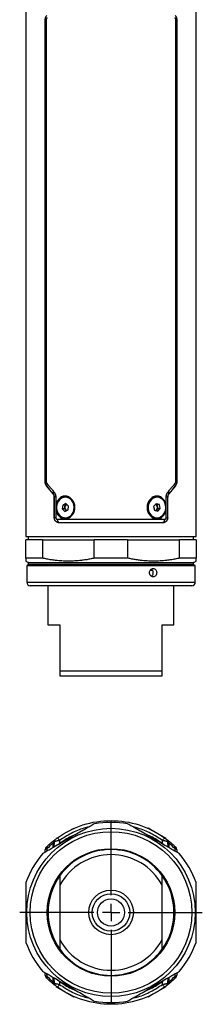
# Model space of a CAD drawing. Header units: inches. Extents: x 6.5 to 26.4, y 2 to 19.7.
# Tile 1 of 6: x 6.5 to 8.6, y 2 to 13.4. Entities that reach past the tile are written whole.
import ezdxf

# ---------------------------------------------------------------- set-up
doc = ezdxf.new("R2010")
doc.units = ezdxf.units.IN
doc.header["$MEASUREMENT"] = 0
doc.layers.add('SLD-0', color=179, linetype='Continuous')

# ---------------------------------------------------------------- blocks, each defined once
blk = doc.blocks.new('SW_CENTERMARKSYMBOL_1')
at = {"layer": 'SLD-0', "color": 0}
for p, q in [((0, 0.2), (0, 1.055)), ((-0.2, 0), (-1.055, 0)), ((0, 0), (-0.1, 0)), ((0, 0), (0, 0.1)), ((0, 0), (0, -0.1)), ((0, 0), (0.1, 0)), ((0.2, 0), (1.055, 0)), ((0, -0.2), (0, -1.055))]:
    blk.add_line(p, q, dxfattribs=at)

msp = doc.modelspace()

# ---------------------------------------------------------------- linework, layer by layer
at = {"color": 7, "linetype": 'Continuous', "lineweight": 25}
for p, q in [((6.537, 14.042), (6.537, 7.428)), ((8.506, 7.428), (8.506, 14.042)), ((6.762, 13.407), (6.76, 13.408)), ((6.76, 8.061), (6.76, 13.408)), ((6.762, 13.407), (6.773, 13.407)), ((6.762, 8.062), (6.762, 13.407)), ((6.773, 13.407), (6.773, 8.062)), ((8.27, 8.062), (8.27, 13.407)), ((8.27, 13.407), (8.282, 13.407)), ((8.284, 13.408), (8.282, 13.407)), ((8.282, 13.407), (8.282, 8.062)), ((8.284, 8.061), (8.284, 13.408)), ((6.76, 8.061), (6.762, 8.062)), ((6.762, 8.062), (6.773, 8.062)), ((6.779, 8.013), (6.778, 8.012)), ((8.266, 8.012), (8.265, 8.013)), ((8.27, 8.062), (8.282, 8.062)), ((8.282, 8.062), (8.284, 8.061)), ((6.853, 7.92), (6.854, 7.92)), ((6.868, 7.884), (6.866, 7.883)), ((6.866, 7.643), (6.866, 7.883)), ((6.868, 7.644), (6.868, 7.884)), ((6.883, 7.884), (6.868, 7.884)), ((6.883, 7.884), (6.883, 7.644)), ((6.994, 7.88), (6.994, 7.88)), ((8.053, 7.88), (8.049, 7.88)), ((8.16, 7.644), (8.16, 7.884)), ((8.16, 7.884), (8.176, 7.884)), ((8.176, 7.884), (8.176, 7.644)), ((8.177, 7.883), (8.176, 7.884)), ((8.177, 7.643), (8.177, 7.883)), ((8.189, 7.92), (8.19, 7.92)), ((6.963, 7.79), (6.957, 7.745)), ((7, 7.807), (6.963, 7.79)), ((6.989, 7.79), (6.963, 7.79)), ((6.986, 7.768), (6.983, 7.745)), ((6.989, 7.79), (6.986, 7.768)), ((7.007, 7.799), (6.989, 7.79)), ((7.031, 7.779), (7, 7.807)), ((7.008, 7.799), (7.007, 7.799)), ((7.008, 7.799), (7.007, 7.799)), ((7.025, 7.734), (7.031, 7.779)), ((7.059, 7.854), (7.058, 7.855)), ((7.059, 7.854), (7.06, 7.853)), ((8.043, 7.806), (8.015, 7.773)), ((8.015, 7.773), (8.026, 7.73)), ((8.055, 7.795), (8.037, 7.8)), ((8.081, 7.795), (8.043, 7.806)), ((8.052, 7.735), (8.066, 7.751)), ((8.055, 7.795), (8.081, 7.795)), ((8.06, 7.773), (8.055, 7.795)), ((8.066, 7.751), (8.06, 7.773)), ((8.064, 7.718), (8.091, 7.751)), ((8.066, 7.751), (8.091, 7.751)), ((8.091, 7.751), (8.081, 7.795)), ((6.866, 7.643), (6.868, 7.644)), ((6.883, 7.644), (6.868, 7.644)), ((6.957, 7.745), (6.988, 7.717)), ((6.983, 7.745), (6.957, 7.745)), ((6.983, 7.745), (6.998, 7.731)), ((6.988, 7.717), (7.025, 7.734)), ((6.994, 7.644), (6.994, 7.644)), ((6.998, 7.731), (7.005, 7.725)), ((7.059, 7.671), (7.058, 7.67)), ((7.06, 7.672), (7.059, 7.671)), ((8.026, 7.73), (8.064, 7.718)), ((8.043, 7.724), (8.052, 7.735)), ((8.049, 7.644), (8.053, 7.644)), ((8.16, 7.644), (8.176, 7.644)), ((8.176, 7.644), (8.177, 7.643)), ((6.926, 7.586), (6.925, 7.585)), ((8.118, 7.585), (8.117, 7.586)), ((6.537, 7.428), (8.506, 7.428)), ((6.566, 7.428), (6.566, 7.388)), ((8.477, 7.388), (8.477, 7.428)), ((6.537, 7.175), (6.537, 7.388)), ((6.73, 7.388), (6.537, 7.388)), ((6.73, 7.388), (6.73, 7.175)), ((6.73, 7.388), (7.329, 7.388)), ((7.329, 7.175), (7.329, 7.388)), ((7.714, 7.388), (7.329, 7.388)), ((7.714, 7.388), (7.714, 7.175)), ((7.714, 7.388), (8.314, 7.388)), ((8.314, 7.175), (8.314, 7.388)), ((8.506, 7.388), (8.314, 7.388)), ((8.506, 7.388), (8.506, 7.175)), ((6.537, 7.141), (6.563, 7.126)), ((6.73, 7.175), (6.537, 7.175)), ((6.563, 7.099), (6.547, 7.09)), ((6.547, 7.09), (6.547, 6.896)), ((6.547, 7.09), (8.009, 7.09)), ((6.566, 7.124), (6.566, 7.101)), ((6.566, 7.124), (8.477, 7.124)), ((7.522, 7.101), (6.566, 7.101)), ((7.714, 7.175), (7.329, 7.175)), ((8.477, 7.101), (7.522, 7.101)), ((8.009, 7.09), (8.496, 7.09)), ((8.506, 7.175), (8.314, 7.175)), ((8.477, 7.101), (8.477, 7.124)), ((8.48, 7.126), (8.506, 7.141)), ((8.496, 7.09), (8.48, 7.099)), ((8.496, 6.896), (8.496, 7.09)), ((8.006, 7.034), (7.976, 7.034)), ((7.989, 6.857), (6.587, 6.857)), ((6.793, 6.857), (6.793, 6.404)), ((8.457, 6.857), (7.989, 6.857)), ((8.25, 6.404), (8.25, 6.857)), ((6.793, 6.404), (6.931, 6.404)), ((6.931, 6.404), (6.931, 5.872)), ((8.112, 6.404), (8.25, 6.404)), ((8.112, 5.872), (8.112, 6.404)), ((6.931, 5.872), (8.112, 5.872)), ((6.931, 5.813), (8.112, 5.813)), ((7.085, 4.042), (7.096, 4.048)), ((7.097, 4.047), (7.096, 4.048)), ((7.947, 4.048), (7.946, 4.047)), ((7.951, 4.054), (7.947, 4.048)), ((7.951, 4.054), (8.081, 3.979)), ((6.858, 3.905), (6.861, 3.907)), ((6.866, 3.833), (6.868, 3.894)), ((6.926, 3.908), (6.925, 3.87)), ((6.976, 3.901), (6.98, 3.904)), ((6.976, 3.901), (6.978, 3.898)), ((6.98, 3.904), (7.079, 3.961)), ((8.065, 3.898), (8.068, 3.902)), ((8.081, 3.979), (8.156, 3.936)), ((8.118, 3.87), (8.117, 3.908)), ((8.152, 3.93), (8.156, 3.936)), ((8.176, 3.894), (8.177, 3.833)), ((8.183, 3.907), (8.186, 3.905)), ((6.761, 3.772), (6.762, 3.802)), ((6.925, 3.87), (6.909, 3.858)), ((8.134, 3.858), (8.118, 3.87)), ((8.282, 3.802), (8.283, 3.772)), ((6.931, 3.39), (6.931, 2.76)), ((8.112, 2.76), (8.112, 3.39)), ((6.762, 2.347), (6.761, 2.378)), ((6.868, 2.256), (6.866, 2.317)), ((6.909, 2.292), (6.925, 2.28)), ((6.925, 2.28), (6.926, 2.241)), ((8.117, 2.241), (8.118, 2.28)), ((8.118, 2.28), (8.134, 2.292)), ((8.177, 2.317), (8.176, 2.256)), ((8.283, 2.378), (8.282, 2.347)), ((6.861, 2.243), (6.858, 2.245)), ((6.892, 2.22), (6.888, 2.213)), ((6.99, 2.154), (6.888, 2.213)), ((6.978, 2.252), (6.976, 2.248)), ((8.156, 2.213), (7.995, 2.121)), ((8.068, 2.248), (8.065, 2.252)), ((8.156, 2.213), (8.152, 2.22)), ((8.185, 2.245), (8.183, 2.243)), ((7.093, 2.095), (6.99, 2.154)), ((7.093, 2.095), (7.097, 2.102)), ((7.947, 2.102), (7.951, 2.095)), ((7.995, 2.121), (7.951, 2.095))]:
    msp.add_line(p, q, dxfattribs=at)
at = {"color": 8, "linetype": 'Continuous', "lineweight": 25}
for p, q in [((6.563, 7.126), (8.48, 7.126)), ((8.001, 7.099), (6.563, 7.099)), ((8.48, 7.099), (8.001, 7.099)), ((6.547, 6.896), (8.009, 6.896)), ((8.009, 6.896), (8.496, 6.896)), ((6.853, 3.826), (6.854, 3.877)), ((8.189, 3.877), (8.19, 3.826)), ((6.779, 3.811), (6.778, 3.782)), ((8.265, 3.782), (8.265, 3.811)), ((6.778, 2.368), (6.779, 2.339)), ((6.854, 2.273), (6.853, 2.324)), ((8.19, 2.324), (8.189, 2.273)), ((8.265, 2.339), (8.265, 2.368))]:
    msp.add_line(p, q, dxfattribs=at)
at = {"color": 7, "linetype": 'Continuous', "lineweight": 25, "flags": 128}
for points in [[(6.899, 7.719), (6.911, 7.693), (6.929, 7.671), (6.95, 7.655), (6.975, 7.646), (7, 7.644), (7.026, 7.65), (7.049, 7.662), (7.069, 7.681), (7.084, 7.705), (7.093, 7.733), (7.096, 7.762), (7.093, 7.792), (7.084, 7.819), (7.069, 7.843), (7.049, 7.862), (7.026, 7.874), (7, 7.88), (6.975, 7.878), (6.95, 7.869), (6.929, 7.853), (6.911, 7.832), (6.899, 7.806), (6.893, 7.777), (6.893, 7.747), (6.899, 7.719)], [(8.081, 7.648), (8.104, 7.66), (8.125, 7.678), (8.141, 7.701), (8.151, 7.728), (8.155, 7.757), (8.153, 7.787), (8.145, 7.815), (8.131, 7.839), (8.112, 7.859), (8.089, 7.873), (8.064, 7.88), (8.038, 7.879), (8.014, 7.871), (7.991, 7.856), (7.973, 7.835), (7.96, 7.81), (7.952, 7.782), (7.951, 7.752), (7.957, 7.723), (7.968, 7.697), (7.985, 7.674), (8.006, 7.657), (8.03, 7.647), (8.055, 7.644), (8.081, 7.648)], [(6.992, 7.748), (6.999, 7.735), (7.009, 7.727)], [(6.904, 7.625), (6.904, 7.617), (6.905, 7.61), (6.907, 7.603), (6.91, 7.597), (6.914, 7.593), (6.917, 7.589), (6.922, 7.587), (6.926, 7.586)], [(8.14, 7.625), (8.139, 7.617), (8.138, 7.61), (8.136, 7.603), (8.133, 7.597), (8.13, 7.593), (8.126, 7.589), (8.122, 7.587), (8.117, 7.586)]]:
    msp.add_lwpolyline(points, dxfattribs=at)
at = {"color": 7, "linetype": 'Continuous', "lineweight": 25}
for radius in [0.974, 0.935, 0.738, 0.258, 0.217, 0.157]:
    msp.add_circle((7.522, 3.075), radius, dxfattribs=at)
for centre, radius, start, end in [((6.799, 8.023), 0.0226, 138.9713, 205.454), ((8.244, 8.023), 0.0226, 334.546, 41.0287), ((6.876, 7.928), 0.023, 132.2022, 199.293), ((6.994, 7.787), 0.0936, 45.6146, 89.5753), ((8.168, 7.928), 0.023, 340.707, 47.7978), ((7.028, 7.762), 0.0425, 171.8347, 225.9977), ((7.024, 7.764), 0.0388, 116.6614, 174.386), ((7.031, 7.762), 0.0416, 120.6154, 200.515), ((8.079, 7.762), 0.132, 145.7557, 215.8753), ((8.017, 7.762), 0.0414, 299.5788, 62.0878), ((8.024, 7.765), 0.0372, 11.7748, 68.8974), ((8.018, 7.762), 0.0436, 320.8954, 14.0859), ((6.993, 7.738), 0.0942, 270.5789, 313.5271), ((7.021, 7.756), 0.0331, 227.2955, 244.8452), ((8.026, 7.756), 0.0339, 294.3788, 320.1902), ((6.555, 7.113), 0.0157, 44.6783, 60), ((6.555, 7.113), 0.0157, 300, 315.3217), ((8.488, 7.113), 0.0157, 120, 135.3217), ((8.488, 7.113), 0.0157, 224.6783, 240), ((6.587, 6.896), 0.0394, 180, 270), ((8.457, 6.896), 0.0394, 270, 0), ((7.522, 3.075), 1.043, 79.37, 100.63), ((6.907, 3.893), 0.0394, 126.9205, 179), ((23.353, 15.661), 20.198, 215.4726, 215.5819), ((-8.309, 15.661), 20.198, 324.4181, 324.5274), ((8.137, 3.893), 0.0394, 1, 53.0795), ((6.801, 3.802), 0.0394, 134.7699, 179), ((6.802, 3.822), 0.0255, 140.0858, 206.0257), ((7.522, 3.075), 0.728, 35.8248, 144.1752), ((8.242, 3.822), 0.0255, 333.9743, 39.9142), ((8.243, 3.802), 0.0394, 1, 45.2301), ((7.522, 3.075), 1.043, 139.37, 160.63), ((7.522, 3.075), 0.669, 28.0725, 151.9275), ((7.522, 3.075), 1.043, 19.37, 40.63), ((7.522, 3.075), 0.728, 144.1752, 215.8248), ((7.522, 3.075), 0.728, 324.1752, 35.8248), ((7.522, 3.075), 0.669, 208.0725, 331.9275), ((7.522, 3.075), 1.043, 199.37, 220.63), ((7.522, 3.075), 0.728, 215.8248, 324.1752), ((7.522, 3.075), 1.043, 319.37, 340.63), ((6.801, 2.348), 0.0394, 181, 225.2301), ((6.802, 2.328), 0.0255, 153.9743, 219.9142), ((8.242, 2.328), 0.0255, 320.0858, 26.0257), ((8.243, 2.348), 0.0394, 314.7699, 359), ((6.907, 2.257), 0.0394, 181, 233.0795), ((23.353, -9.511), 20.198, 144.4181, 144.5274), ((-8.309, -9.511), 20.198, 35.4726, 35.5819), ((8.137, 2.257), 0.0394, 306.9205, 359), ((7.522, 3.075), 1.043, 259.37, 280.63)]:
    msp.add_arc(centre, radius, start, end, dxfattribs=at)
at = {"color": 8, "linetype": 'Continuous', "lineweight": 25}
for centre, radius, start, end in [((6.881, 3.888), 0.0286, 142.9769, 201.5622), ((8.163, 3.888), 0.0287, 338.4462, 36.927), ((6.881, 2.262), 0.0287, 158.4462, 216.927), ((8.163, 2.262), 0.0286, 322.9769, 21.5622)]:
    msp.add_arc(centre, radius, start, end, dxfattribs=at)
at = {"color": 7, "linetype": 'Continuous', "lineweight": 25}
for points, knots in [([(6.762, 13.407), (6.762, 13.409), (6.762, 13.412), (6.762, 13.417), (6.763, 13.422), (6.764, 13.427), (6.766, 13.432), (6.768, 13.437), (6.77, 13.442), (6.772, 13.447), (6.775, 13.452), (6.778, 13.455), (6.779, 13.456)], [0, 0, 0, 0, 0.090776, 0.183839, 0.279149, 0.376633, 0.47619, 0.577694, 0.680998, 0.785937, 0.892333, 1, 1, 1, 1]), ([(8.265, 13.456), (8.266, 13.455), (8.268, 13.452), (8.271, 13.447), (8.274, 13.442), (8.276, 13.437), (8.278, 13.432), (8.279, 13.427), (8.281, 13.422), (8.281, 13.417), (8.282, 13.412), (8.282, 13.409), (8.282, 13.407)], [0, 0, 0, 0, 0.107667, 0.214063, 0.319002, 0.422306, 0.52381, 0.623367, 0.720851, 0.816161, 0.909224, 1, 1, 1, 1]), ([(6.782, 13.432), (6.782, 13.431), (6.78, 13.429), (6.779, 13.427), (6.777, 13.424), (6.776, 13.421), (6.774, 13.417), (6.773, 13.412), (6.773, 13.409), (6.773, 13.407)], [0, 0, 0, 0, 0.131323, 0.257545, 0.379658, 0.498756, 0.670136, 0.83563, 1, 1, 1, 1]), ([(8.27, 13.407), (8.27, 13.408), (8.27, 13.41), (8.27, 13.413), (8.269, 13.416), (8.269, 13.418), (8.267, 13.422), (8.265, 13.427), (8.263, 13.43), (8.261, 13.432)], [0, 0, 0, 0, 0.098534, 0.196717, 0.295593, 0.396184, 0.499464, 0.741805, 1, 1, 1, 1]), ([(6.778, 8.012), (6.776, 8.014), (6.774, 8.016), (6.772, 8.02), (6.769, 8.025), (6.767, 8.029), (6.765, 8.034), (6.763, 8.04), (6.761, 8.047), (6.76, 8.054), (6.76, 8.059), (6.76, 8.061)], [0, 0, 0, 0, 0.106373, 0.208954, 0.308209, 0.404651, 0.498841, 0.629775, 0.755462, 0.878087, 1, 1, 1, 1]), ([(6.779, 8.013), (6.778, 8.014), (6.775, 8.017), (6.772, 8.022), (6.77, 8.027), (6.768, 8.032), (6.766, 8.037), (6.764, 8.042), (6.763, 8.047), (6.762, 8.052), (6.762, 8.057), (6.762, 8.06), (6.762, 8.062)], [0, 0, 0, 0, 0.1076671, 0.2140627, 0.3190016, 0.4223057, 0.5238099, 0.6233669, 0.7208506, 0.8161606, 0.9092244, 1, 1, 1, 1]), ([(6.773, 8.062), (6.773, 8.061), (6.773, 8.059), (6.774, 8.056), (6.774, 8.054), (6.775, 8.051), (6.776, 8.047), (6.778, 8.042), (6.781, 8.039), (6.782, 8.037)], [0, 0, 0, 0, 0.098534, 0.196717, 0.295593, 0.396184, 0.499464, 0.741805, 1, 1, 1, 1]), ([(6.782, 8.037), (6.786, 8.033), (6.795, 8.023), (6.807, 8.008), (6.82, 7.993), (6.833, 7.977), (6.847, 7.961), (6.856, 7.95), (6.861, 7.945)], [0, 0, 0, 0, 0.1614845, 0.3250295, 0.4906445, 0.6583388, 0.8281211, 1, 1, 1, 1]), ([(8.183, 7.945), (8.188, 7.95), (8.197, 7.961), (8.21, 7.977), (8.223, 7.993), (8.236, 8.008), (8.249, 8.023), (8.257, 8.033), (8.261, 8.037)], [0, 0, 0, 0, 0.1718789, 0.3416612, 0.5093555, 0.6749705, 0.8385155, 1, 1, 1, 1]), ([(8.261, 8.037), (8.262, 8.038), (8.263, 8.04), (8.265, 8.043), (8.267, 8.045), (8.268, 8.049), (8.269, 8.053), (8.27, 8.057), (8.27, 8.06), (8.27, 8.062)], [0, 0, 0, 0, 0.131323, 0.257545, 0.379658, 0.498756, 0.670136, 0.83563, 1, 1, 1, 1]), ([(8.282, 8.062), (8.282, 8.06), (8.282, 8.057), (8.281, 8.052), (8.281, 8.047), (8.279, 8.042), (8.278, 8.037), (8.276, 8.032), (8.274, 8.027), (8.271, 8.022), (8.268, 8.017), (8.266, 8.014), (8.265, 8.013)], [0, 0, 0, 0, 0.090776, 0.183839, 0.279149, 0.376633, 0.47619, 0.577694, 0.680998, 0.785937, 0.892333, 1, 1, 1, 1]), ([(8.284, 8.061), (8.284, 8.06), (8.284, 8.057), (8.283, 8.053), (8.283, 8.049), (8.282, 8.045), (8.28, 8.039), (8.278, 8.032), (8.273, 8.022), (8.268, 8.016), (8.266, 8.012)], [0, 0, 0, 0, 0.070591, 0.141413, 0.212935, 0.285617, 0.390803, 0.499979, 0.740534, 1, 1, 1, 1]), ([(6.866, 7.883), (6.866, 7.884), (6.866, 7.887), (6.866, 7.891), (6.865, 7.897), (6.862, 7.904), (6.859, 7.913), (6.855, 7.917), (6.853, 7.92)], [0, 0, 0, 0, 0.082742, 0.166352, 0.33167, 0.499118, 0.743985, 1, 1, 1, 1]), ([(6.868, 7.884), (6.867, 7.885), (6.867, 7.887), (6.867, 7.891), (6.867, 7.894), (6.866, 7.898), (6.865, 7.901), (6.863, 7.905), (6.861, 7.91), (6.858, 7.916), (6.856, 7.919), (6.854, 7.92)], [0, 0, 0, 0, 0.079956, 0.160822, 0.242937, 0.326618, 0.412162, 0.499845, 0.654496, 0.820989, 1, 1, 1, 1]), ([(6.861, 7.945), (6.862, 7.944), (6.864, 7.941), (6.867, 7.936), (6.87, 7.932), (6.873, 7.927), (6.875, 7.922), (6.877, 7.916), (6.88, 7.909), (6.882, 7.901), (6.883, 7.892), (6.883, 7.887), (6.883, 7.884)], [0, 0, 0, 0, 0.086769, 0.171812, 0.255434, 0.337959, 0.41972, 0.501062, 0.628117, 0.752561, 0.87598, 1, 1, 1, 1]), ([(7.062, 7.864), (7.068, 7.858), (7.079, 7.846), (7.091, 7.824), (7.1, 7.8), (7.104, 7.775), (7.104, 7.75), (7.1, 7.724), (7.091, 7.701), (7.079, 7.679), (7.063, 7.66), (7.044, 7.645), (7.024, 7.635), (7.002, 7.63), (6.98, 7.629), (6.958, 7.635), (6.938, 7.645), (6.921, 7.66), (6.906, 7.678), (6.895, 7.7), (6.888, 7.724), (6.884, 7.749), (6.884, 7.775), (6.888, 7.8), (6.895, 7.824), (6.906, 7.845), (6.921, 7.864), (6.938, 7.879), (6.958, 7.889), (6.979, 7.895), (7.001, 7.895), (7.023, 7.89), (7.044, 7.879), (7.056, 7.869), (7.062, 7.864)], [0, 0, 0, 0, 0.031179, 0.062537, 0.093778, 0.125008, 0.15629, 0.18745, 0.218764, 0.249874, 0.28121, 0.312295, 0.343572, 0.374744, 0.405906, 0.437229, 0.468372, 0.499808, 0.53104, 0.562533, 0.593706, 0.625053, 0.656271, 0.687498, 0.718818, 0.749924, 0.781335, 0.812354, 0.843741, 0.87483, 0.90606, 0.937379, 0.96854, 1, 1, 1, 1]), ([(7.058, 7.855), (7.056, 7.857), (7.053, 7.86), (7.048, 7.863), (7.043, 7.867), (7.039, 7.87), (7.034, 7.873), (7.03, 7.875), (7.026, 7.877), (7.017, 7.88), (7.002, 7.884), (6.982, 7.884), (6.963, 7.879), (6.948, 7.871), (6.937, 7.862), (6.932, 7.857), (6.93, 7.854)], [0, 0, 0, 0, 0.043219, 0.084375, 0.12344, 0.16039, 0.195203, 0.227858, 0.258337, 0.286625, 0.431575, 0.572409, 0.705758, 0.857842, 0.929104, 1, 1, 1, 1]), ([(8.085, 7.889), (8.092, 7.886), (8.105, 7.879), (8.123, 7.864), (8.137, 7.846), (8.148, 7.824), (8.156, 7.8), (8.159, 7.775), (8.16, 7.749), (8.156, 7.724), (8.148, 7.7), (8.137, 7.679), (8.123, 7.66), (8.106, 7.645), (8.086, 7.635), (8.065, 7.629), (8.042, 7.629), (8.02, 7.635), (7.999, 7.645), (7.981, 7.66), (7.965, 7.679), (7.952, 7.7), (7.944, 7.724), (7.939, 7.749), (7.939, 7.775), (7.944, 7.8), (7.952, 7.824), (7.965, 7.846), (7.981, 7.864), (7.999, 7.879), (8.02, 7.89), (8.042, 7.895), (8.064, 7.895), (8.079, 7.891), (8.085, 7.889)], [0, 0, 0, 0, 0.031159, 0.062551, 0.093735, 0.125083, 0.156287, 0.187579, 0.21878, 0.250035, 0.281256, 0.312463, 0.343724, 0.374878, 0.406146, 0.437294, 0.468538, 0.499868, 0.531054, 0.562566, 0.593706, 0.625089, 0.656337, 0.687584, 0.718885, 0.750052, 0.781392, 0.812503, 0.843869, 0.874953, 0.906256, 0.937433, 0.968657, 1, 1, 1, 1]), ([(8.08, 7.878), (8.078, 7.879), (8.075, 7.88), (8.07, 7.881), (8.065, 7.882), (8.06, 7.883), (8.055, 7.883), (8.05, 7.884), (8.046, 7.883), (8.036, 7.882), (8.021, 7.879), (8.005, 7.871), (7.993, 7.862), (7.988, 7.856), (7.985, 7.854)], [0, 0, 0, 0, 0.051185, 0.101959, 0.152308, 0.202221, 0.251684, 0.300686, 0.349217, 0.397266, 0.585763, 0.793261, 0.896913, 1, 1, 1, 1]), ([(8.049, 7.88), (8.049, 7.88), (8.038, 7.883), (8.014, 7.875), (7.995, 7.861), (7.985, 7.854)], [0, 0, 0, 0, 0.000836, 0.500418, 1, 1, 1, 1]), ([(8.16, 7.884), (8.16, 7.885), (8.16, 7.889), (8.161, 7.894), (8.161, 7.898), (8.162, 7.903), (8.163, 7.908), (8.165, 7.913), (8.167, 7.919), (8.171, 7.927), (8.176, 7.937), (8.181, 7.942), (8.183, 7.945)], [0, 0, 0, 0, 0.0712276, 0.142057, 0.2127933, 0.2837429, 0.3552095, 0.42749, 0.5008719, 0.6630191, 0.8285271, 1, 1, 1, 1]), ([(8.189, 7.92), (8.188, 7.919), (8.187, 7.918), (8.185, 7.914), (8.183, 7.911), (8.181, 7.908), (8.18, 7.904), (8.178, 7.898), (8.176, 7.891), (8.176, 7.886), (8.176, 7.884)], [0, 0, 0, 0, 0.10856, 0.212489, 0.3119, 0.406935, 0.497768, 0.671943, 0.838523, 1, 1, 1, 1]), ([(8.19, 7.92), (8.19, 7.919), (8.188, 7.917), (8.186, 7.914), (8.184, 7.911), (8.182, 7.907), (8.181, 7.903), (8.179, 7.897), (8.178, 7.89), (8.177, 7.886), (8.177, 7.883)], [0, 0, 0, 0, 0.104482, 0.206138, 0.305499, 0.403131, 0.499631, 0.669842, 0.835298, 1, 1, 1, 1]), ([(7.06, 7.853), (7.065, 7.847), (7.071, 7.841), (7.08, 7.828), (7.084, 7.82), (7.09, 7.805), (7.093, 7.796), (7.096, 7.78), (7.097, 7.771), (7.097, 7.754), (7.096, 7.745), (7.093, 7.728), (7.09, 7.72), (7.084, 7.705), (7.08, 7.697), (7.071, 7.684), (7.066, 7.677), (7.06, 7.672)], [0, 0, 0, 0, 0.125, 0.125, 0.25, 0.25, 0.375, 0.375, 0.5, 0.5, 0.625, 0.625, 0.75, 0.75, 0.875, 0.875, 1, 1, 1, 1]), ([(6.925, 7.585), (6.924, 7.585), (6.921, 7.585), (6.917, 7.586), (6.913, 7.586), (6.909, 7.587), (6.903, 7.589), (6.895, 7.593), (6.886, 7.599), (6.878, 7.608), (6.873, 7.616), (6.869, 7.624), (6.868, 7.63), (6.866, 7.637), (6.866, 7.641), (6.866, 7.643)], [0, 0, 0, 0, 0.050254, 0.100203, 0.150001, 0.199804, 0.249769, 0.376187, 0.498759, 0.62718, 0.748444, 0.811786, 0.873993, 0.937184, 1, 1, 1, 1]), ([(6.926, 7.586), (6.924, 7.586), (6.921, 7.586), (6.917, 7.586), (6.912, 7.587), (6.907, 7.589), (6.902, 7.591), (6.898, 7.593), (6.893, 7.596), (6.889, 7.599), (6.884, 7.603), (6.879, 7.609), (6.874, 7.617), (6.87, 7.625), (6.868, 7.635), (6.868, 7.641), (6.868, 7.644)], [0, 0, 0, 0, 0.0511, 0.103623, 0.157464, 0.212498, 0.268571, 0.32551, 0.383124, 0.441203, 0.499527, 0.592194, 0.689934, 0.79155, 0.895491, 1, 1, 1, 1]), ([(6.883, 7.644), (6.883, 7.644), (6.883, 7.642), (6.884, 7.64), (6.884, 7.637), (6.885, 7.635), (6.887, 7.633), (6.888, 7.631), (6.891, 7.629), (6.896, 7.626), (6.901, 7.625), (6.904, 7.625)], [0, 0, 0, 0, 0.069964, 0.137895, 0.205371, 0.273999, 0.34531, 0.420671, 0.501243, 0.744218, 1, 1, 1, 1]), ([(6.929, 7.671), (6.93, 7.67), (6.94, 7.659), (6.957, 7.647), (6.983, 7.64), (7.003, 7.641), (7.023, 7.646), (7.039, 7.654), (7.05, 7.662), (7.056, 7.667), (7.058, 7.67)], [0, 0, 0, 0, 0.014374, 0.295748, 0.439844, 0.578149, 0.71272, 0.860405, 0.930384, 1, 1, 1, 1]), ([(7.985, 7.67), (7.995, 7.663), (8.014, 7.648), (8.038, 7.645), (8.049, 7.644)], [0, 0, 0, 0, 0.502415, 1, 1, 1, 1]), ([(8.176, 7.644), (8.176, 7.643), (8.176, 7.64), (8.175, 7.635), (8.174, 7.63), (8.173, 7.625), (8.171, 7.62), (8.168, 7.615), (8.166, 7.611), (8.162, 7.607), (8.158, 7.602), (8.151, 7.596), (8.143, 7.591), (8.135, 7.588), (8.126, 7.586), (8.12, 7.586), (8.117, 7.586)], [0, 0, 0, 0, 0.050487, 0.102558, 0.156128, 0.211082, 0.26728, 0.324555, 0.382718, 0.441563, 0.500873, 0.605725, 0.709099, 0.809845, 0.907033, 1, 1, 1, 1]), ([(8.177, 7.643), (8.177, 7.642), (8.177, 7.64), (8.177, 7.637), (8.176, 7.633), (8.176, 7.629), (8.174, 7.624), (8.171, 7.616), (8.166, 7.608), (8.158, 7.599), (8.149, 7.593), (8.14, 7.589), (8.132, 7.586), (8.125, 7.585), (8.121, 7.585), (8.118, 7.585)], [0, 0, 0, 0, 0.031068, 0.062192, 0.093548, 0.125306, 0.186883, 0.250579, 0.375431, 0.500469, 0.622969, 0.749873, 0.83308, 0.916214, 1, 1, 1, 1]), ([(8.14, 7.625), (8.141, 7.625), (8.143, 7.625), (8.146, 7.626), (8.148, 7.627), (8.151, 7.628), (8.154, 7.63), (8.156, 7.633), (8.159, 7.636), (8.16, 7.64), (8.16, 7.643), (8.16, 7.644)], [0, 0, 0, 0, 0.10518, 0.20629, 0.304661, 0.401734, 0.49901, 0.636546, 0.760743, 0.879048, 1, 1, 1, 1]), ([(6.904, 7.625), (6.993, 7.625), (7.093, 7.625), (7.302, 7.625), (7.412, 7.625), (7.632, 7.625), (7.742, 7.625), (7.951, 7.625), (8.05, 7.625), (8.14, 7.625)], [0, 0, 0, 0, 0.25, 0.25, 0.5, 0.5, 0.75, 0.75, 1, 1, 1, 1]), ([(8.118, 7.585), (8.033, 7.585), (7.937, 7.585), (7.735, 7.585), (7.628, 7.585), (7.415, 7.585), (7.309, 7.585), (7.106, 7.585), (7.011, 7.585), (6.925, 7.585)], [0, 0, 0, 0, 0.25, 0.25, 0.5, 0.5, 0.75, 0.75, 1, 1, 1, 1]), ([(8.117, 7.586), (8.112, 7.586), (8.1, 7.586), (8.083, 7.586), (8.065, 7.586), (8.046, 7.586), (8.027, 7.586), (8.008, 7.586), (7.988, 7.586), (7.968, 7.586), (7.947, 7.586), (7.925, 7.586), (7.903, 7.586), (7.881, 7.586), (7.858, 7.586), (7.834, 7.586), (7.81, 7.586), (7.786, 7.586), (7.761, 7.586), (7.736, 7.586), (7.711, 7.586), (7.685, 7.586), (7.658, 7.586), (7.631, 7.586), (7.604, 7.586), (7.577, 7.586), (7.549, 7.586), (7.513, 7.586), (7.469, 7.586), (7.419, 7.586), (7.369, 7.586), (7.321, 7.586), (7.274, 7.586), (7.229, 7.586), (7.185, 7.586), (7.143, 7.586), (7.103, 7.586), (7.064, 7.586), (7.027, 7.586), (6.992, 7.586), (6.958, 7.586), (6.937, 7.586), (6.926, 7.586)], [0, 0, 0, 0, 0.016322, 0.032884, 0.049684, 0.066723, 0.083999, 0.101513, 0.119264, 0.137251, 0.155474, 0.173932, 0.192625, 0.211553, 0.230714, 0.250109, 0.269735, 0.289592, 0.309681, 0.329999, 0.350547, 0.371322, 0.392325, 0.413555, 0.435009, 0.456689, 0.478591, 0.500717, 0.541535, 0.58158, 0.620848, 0.659332, 0.697027, 0.733926, 0.770026, 0.805323, 0.83981, 0.873484, 0.906344, 0.938385, 0.969605, 1, 1, 1, 1]), ([(6.537, 7.175), (6.537, 7.166), (6.537, 7.148), (6.537, 7.138), (6.537, 7.141), (6.537, 7.141)], [0, 0, 0, 0, 0.500318, 0.997674, 1, 1, 1, 1]), ([(7.329, 7.175), (7.321, 7.173), (7.304, 7.17), (7.279, 7.165), (7.254, 7.16), (7.23, 7.156), (7.205, 7.153), (7.163, 7.148), (7.105, 7.142), (7.03, 7.14), (6.955, 7.142), (6.888, 7.148), (6.83, 7.156), (6.78, 7.164), (6.747, 7.172), (6.73, 7.175)], [0, 0, 0, 0, 0.042288, 0.084258, 0.125968, 0.167479, 0.208855, 0.250162, 0.374912, 0.498841, 0.623239, 0.748615, 0.831747, 0.915374, 1, 1, 1, 1]), ([(8.314, 7.175), (8.305, 7.173), (8.289, 7.17), (8.264, 7.165), (8.239, 7.16), (8.214, 7.156), (8.189, 7.153), (8.147, 7.148), (8.089, 7.142), (8.014, 7.14), (7.939, 7.142), (7.872, 7.148), (7.814, 7.156), (7.764, 7.165), (7.731, 7.172), (7.714, 7.175)], [0, 0, 0, 0, 0.042308, 0.084313, 0.126074, 0.167652, 0.20911, 0.250513, 0.375821, 0.500157, 0.624399, 0.749621, 0.83242, 0.915714, 1, 1, 1, 1]), ([(8.506, 7.141), (8.506, 7.143), (8.506, 7.146), (8.506, 7.165), (8.506, 7.175)], [0, 0, 0, 0, 0.497223, 1, 1, 1, 1]), ([(8.009, 6.959), (8.014, 6.959), (8.025, 6.962), (8.039, 6.972), (8.048, 6.988), (8.051, 7.007), (8.048, 7.026), (8.039, 7.042), (8.025, 7.053), (8.009, 7.057), (7.993, 7.053), (7.978, 7.042), (7.969, 7.026), (7.965, 7.007), (7.969, 6.988), (7.978, 6.972), (7.992, 6.962), (8.003, 6.959), (8.009, 6.959)], [0, 0, 0, 0, 0.062464, 0.124957, 0.187464, 0.24997, 0.312463, 0.374932, 0.437394, 0.499883, 0.562389, 0.624898, 0.687393, 0.749862, 0.812322, 0.874811, 0.937317, 1, 1, 1, 1]), ([(7.986, 7.047), (7.989, 7.045), (7.995, 7.042), (8.001, 7.037), (8.004, 7.034)], [0, 0, 0, 0, 0.372098, 1, 1, 1, 1]), ([(7.99, 6.965), (7.99, 6.965), (7.994, 6.967), (8, 6.974), (8.006, 6.984), (8.01, 6.996), (8.011, 7.009), (8.009, 7.022), (8.006, 7.03), (8.004, 7.034)], [0, 0, 0, 0, 0.019853, 0.183194, 0.346391, 0.509545, 0.672766, 0.836149, 1, 1, 1, 1]), ([(6.904, 3.94), (6.993, 4.004), (7.093, 4.054), (7.302, 4.121), (7.412, 4.138), (7.632, 4.138), (7.742, 4.121), (7.951, 4.054), (8.05, 4.004), (8.14, 3.94)], [0, 0, 0, 0, 0.25, 0.25, 0.5, 0.5, 0.75, 0.75, 1, 1, 1, 1]), ([(7.329, 4.1), (7.321, 4.095), (7.304, 4.086), (7.279, 4.071), (7.254, 4.057), (7.23, 4.043), (7.205, 4.028), (7.163, 4.005), (7.105, 3.971), (7.03, 3.928), (6.955, 3.884), (6.888, 3.846), (6.83, 3.812), (6.78, 3.783), (6.747, 3.764), (6.73, 3.754)], [0, 0, 0, 0, 0.042288, 0.084258, 0.125968, 0.167479, 0.208855, 0.250162, 0.374912, 0.498841, 0.623239, 0.748615, 0.831747, 0.915374, 1, 1, 1, 1]), ([(7.092, 4.047), (7.086, 4.045), (7.08, 4.042), (7.069, 4.036), (7.067, 4.035)], [0, 0, 0, 0, 0.810301, 1, 1, 1, 1]), ([(8.314, 3.754), (8.305, 3.759), (8.289, 3.769), (8.264, 3.783), (8.239, 3.797), (8.214, 3.812), (8.189, 3.826), (8.147, 3.85), (8.089, 3.884), (8.014, 3.927), (7.939, 3.971), (7.872, 4.009), (7.814, 4.043), (7.764, 4.072), (7.731, 4.091), (7.714, 4.1)], [0, 0, 0, 0, 0.042308, 0.084313, 0.126074, 0.167652, 0.20911, 0.250513, 0.375821, 0.500157, 0.624399, 0.749621, 0.83242, 0.915714, 1, 1, 1, 1]), ([(6.782, 3.838), (6.786, 3.842), (6.795, 3.85), (6.807, 3.862), (6.82, 3.874), (6.833, 3.885), (6.847, 3.896), (6.856, 3.903), (6.861, 3.907)], [0, 0, 0, 0, 0.1614845, 0.3250295, 0.4906445, 0.6583388, 0.8281211, 1, 1, 1, 1]), ([(6.868, 3.894), (6.867, 3.894), (6.867, 3.894), (6.867, 3.893), (6.867, 3.893), (6.866, 3.892), (6.865, 3.891), (6.863, 3.889), (6.861, 3.886), (6.858, 3.882), (6.856, 3.879), (6.854, 3.877)], [0, 0, 0, 0, 0.079956, 0.160822, 0.242937, 0.326618, 0.412162, 0.499845, 0.654496, 0.820989, 1, 1, 1, 1]), ([(6.877, 3.92), (6.874, 3.918), (6.869, 3.914), (6.862, 3.908), (6.858, 3.905)], [0, 0, 0, 0, 0.5013575, 1, 1, 1, 1]), ([(6.926, 3.908), (6.924, 3.908), (6.921, 3.907), (6.917, 3.906), (6.912, 3.905), (6.907, 3.904), (6.902, 3.903), (6.898, 3.902), (6.893, 3.901), (6.889, 3.9), (6.884, 3.898), (6.879, 3.897), (6.874, 3.896), (6.87, 3.895), (6.868, 3.894), (6.868, 3.894), (6.868, 3.894)], [0, 0, 0, 0, 0.0511, 0.103623, 0.157464, 0.212498, 0.268571, 0.32551, 0.383124, 0.441203, 0.499527, 0.592194, 0.689934, 0.79155, 0.895491, 1, 1, 1, 1]), ([(6.883, 3.925), (6.883, 3.925), (6.883, 3.925), (6.884, 3.925), (6.884, 3.926), (6.885, 3.926), (6.887, 3.927), (6.888, 3.928), (6.891, 3.931), (6.896, 3.934), (6.901, 3.938), (6.904, 3.94)], [0, 0, 0, 0, 0.069964, 0.137895, 0.205371, 0.273999, 0.34531, 0.420671, 0.501243, 0.744218, 1, 1, 1, 1]), ([(7.129, 3.985), (7.106, 3.975), (7.033, 3.947), (6.969, 3.901), (6.925, 3.87)], [0, 0, 0, 0, 0.3175731, 1, 1, 1, 1]), ([(8.118, 3.87), (8.074, 3.901), (8.01, 3.947), (7.938, 3.975), (7.915, 3.985)], [0, 0, 0, 0, 0.682427, 1, 1, 1, 1]), ([(8.176, 3.894), (8.176, 3.894), (8.176, 3.894), (8.175, 3.894), (8.174, 3.895), (8.173, 3.895), (8.171, 3.895), (8.168, 3.896), (8.166, 3.897), (8.162, 3.898), (8.158, 3.899), (8.151, 3.9), (8.143, 3.902), (8.135, 3.904), (8.126, 3.906), (8.12, 3.908), (8.117, 3.908)], [0, 0, 0, 0, 0.050487, 0.102558, 0.156128, 0.211082, 0.26728, 0.324555, 0.382718, 0.441563, 0.500873, 0.605725, 0.709099, 0.809845, 0.907033, 1, 1, 1, 1]), ([(8.14, 3.94), (8.141, 3.939), (8.143, 3.938), (8.146, 3.935), (8.148, 3.933), (8.151, 3.932), (8.154, 3.93), (8.156, 3.928), (8.159, 3.926), (8.16, 3.925), (8.16, 3.925), (8.16, 3.925)], [0, 0, 0, 0, 0.10518, 0.20629, 0.304661, 0.401734, 0.49901, 0.636546, 0.760743, 0.879048, 1, 1, 1, 1]), ([(8.16, 3.925), (8.16, 3.925), (8.16, 3.925), (8.161, 3.924), (8.161, 3.924), (8.162, 3.923), (8.163, 3.922), (8.165, 3.921), (8.167, 3.919), (8.171, 3.917), (8.176, 3.912), (8.181, 3.909), (8.183, 3.907)], [0, 0, 0, 0, 0.0712276, 0.142057, 0.2127933, 0.2837429, 0.3552095, 0.42749, 0.5008719, 0.6630191, 0.8285271, 1, 1, 1, 1]), ([(8.186, 3.905), (8.182, 3.908), (8.175, 3.914), (8.169, 3.918), (8.167, 3.92)], [0, 0, 0, 0, 0.498071, 1, 1, 1, 1]), ([(8.189, 3.877), (8.188, 3.878), (8.187, 3.88), (8.185, 3.883), (8.183, 3.885), (8.181, 3.887), (8.18, 3.89), (8.178, 3.892), (8.176, 3.894), (8.176, 3.894), (8.176, 3.894)], [0, 0, 0, 0, 0.10856, 0.212489, 0.3119, 0.406935, 0.497768, 0.671943, 0.838523, 1, 1, 1, 1]), ([(8.183, 3.907), (8.188, 3.903), (8.197, 3.896), (8.21, 3.885), (8.223, 3.874), (8.236, 3.862), (8.249, 3.85), (8.257, 3.842), (8.261, 3.838)], [0, 0, 0, 0, 0.1718789, 0.3416612, 0.5093555, 0.6749705, 0.8385155, 1, 1, 1, 1]), ([(6.779, 3.811), (6.778, 3.81), (6.775, 3.809), (6.772, 3.808), (6.77, 3.806), (6.768, 3.805), (6.766, 3.804), (6.764, 3.804), (6.763, 3.803), (6.762, 3.803), (6.762, 3.802), (6.762, 3.802), (6.762, 3.802)], [0, 0, 0, 0, 0.1076671, 0.2140627, 0.3190016, 0.4223057, 0.5238099, 0.6233669, 0.7208506, 0.8161606, 0.9092244, 1, 1, 1, 1]), ([(6.773, 3.83), (6.773, 3.83), (6.773, 3.83), (6.774, 3.83), (6.774, 3.83), (6.775, 3.831), (6.776, 3.832), (6.778, 3.835), (6.781, 3.837), (6.782, 3.838)], [0, 0, 0, 0, 0.098534, 0.196717, 0.295593, 0.396184, 0.499464, 0.741805, 1, 1, 1, 1]), ([(8.261, 3.838), (8.262, 3.838), (8.263, 3.837), (8.265, 3.835), (8.267, 3.833), (8.268, 3.832), (8.269, 3.831), (8.27, 3.83), (8.27, 3.83), (8.27, 3.83)], [0, 0, 0, 0, 0.131323, 0.257545, 0.379658, 0.498756, 0.670136, 0.83563, 1, 1, 1, 1]), ([(8.282, 3.802), (8.282, 3.802), (8.282, 3.802), (8.281, 3.803), (8.281, 3.803), (8.279, 3.804), (8.278, 3.804), (8.276, 3.805), (8.274, 3.806), (8.271, 3.808), (8.268, 3.809), (8.266, 3.81), (8.265, 3.811)], [0, 0, 0, 0, 0.090776, 0.183839, 0.279149, 0.376633, 0.47619, 0.577694, 0.680998, 0.785937, 0.892333, 1, 1, 1, 1]), ([(6.537, 3.421), (6.537, 3.411), (6.537, 3.392), (6.537, 3.363), (6.537, 3.334), (6.537, 3.306), (6.537, 3.277), (6.537, 3.229), (6.537, 3.162), (6.537, 3.076), (6.537, 2.989), (6.537, 2.912), (6.537, 2.844), (6.537, 2.787), (6.537, 2.748), (6.537, 2.729)], [0, 0, 0, 0, 0.042288, 0.084258, 0.125968, 0.167479, 0.208855, 0.250162, 0.374912, 0.498841, 0.623239, 0.748615, 0.831747, 0.915374, 1, 1, 1, 1]), ([(8.506, 2.729), (8.506, 2.738), (8.506, 2.758), (8.506, 2.787), (8.506, 2.815), (8.506, 2.844), (8.506, 2.873), (8.506, 2.92), (8.506, 2.988), (8.506, 3.074), (8.506, 3.161), (8.506, 3.238), (8.506, 3.305), (8.506, 3.363), (8.506, 3.402), (8.506, 3.421)], [0, 0, 0, 0, 0.042288, 0.084258, 0.125968, 0.167479, 0.208855, 0.250162, 0.374912, 0.498841, 0.623239, 0.748615, 0.831747, 0.915374, 1, 1, 1, 1]), ([(6.73, 2.395), (6.738, 2.391), (6.755, 2.381), (6.78, 2.367), (6.805, 2.352), (6.83, 2.338), (6.854, 2.324), (6.896, 2.3), (6.954, 2.266), (7.005, 2.237), (7.055, 2.208), (7.105, 2.179), (7.171, 2.141), (7.23, 2.107), (7.279, 2.078), (7.313, 2.059), (7.329, 2.049)], [0, 0, 0, 0, 0.042293, 0.084281, 0.126021, 0.167577, 0.20901, 0.250386, 0.375591, 0.49985, 0.500004, 0.624299, 0.749585, 0.832406, 0.915712, 1, 1, 1, 1]), ([(7.714, 2.049), (7.723, 2.054), (7.739, 2.064), (7.764, 2.078), (7.789, 2.093), (7.814, 2.107), (7.839, 2.121), (7.88, 2.145), (7.938, 2.179), (8.013, 2.222), (8.088, 2.266), (8.155, 2.304), (8.214, 2.338), (8.264, 2.367), (8.297, 2.386), (8.314, 2.395)], [0, 0, 0, 0, 0.042288, 0.084258, 0.125968, 0.167479, 0.208855, 0.250162, 0.374912, 0.498841, 0.623239, 0.748615, 0.831747, 0.915374, 1, 1, 1, 1]), ([(6.762, 2.347), (6.762, 2.347), (6.762, 2.347), (6.762, 2.347), (6.763, 2.347), (6.764, 2.346), (6.766, 2.345), (6.768, 2.344), (6.77, 2.343), (6.772, 2.342), (6.775, 2.341), (6.778, 2.339), (6.779, 2.339)], [0, 0, 0, 0, 0.090776, 0.183839, 0.279149, 0.376633, 0.47619, 0.577694, 0.680998, 0.785937, 0.892333, 1, 1, 1, 1]), ([(6.782, 2.311), (6.782, 2.312), (6.78, 2.313), (6.779, 2.315), (6.777, 2.316), (6.776, 2.318), (6.774, 2.319), (6.773, 2.32), (6.773, 2.32), (6.773, 2.32)], [0, 0, 0, 0, 0.131323, 0.2575452, 0.3796581, 0.4987559, 0.6701356, 0.8356302, 1, 1, 1, 1]), ([(6.861, 2.243), (6.856, 2.246), (6.847, 2.254), (6.833, 2.265), (6.82, 2.276), (6.807, 2.288), (6.795, 2.299), (6.786, 2.307), (6.782, 2.311)], [0, 0, 0, 0, 0.171879, 0.341661, 0.509355, 0.674971, 0.838516, 1, 1, 1, 1]), ([(6.925, 2.28), (6.969, 2.249), (7.033, 2.203), (7.106, 2.174), (7.129, 2.165)], [0, 0, 0, 0, 0.682427, 1, 1, 1, 1]), ([(7.915, 2.165), (7.938, 2.174), (8.01, 2.203), (8.074, 2.249), (8.118, 2.28)], [0, 0, 0, 0, 0.317573, 1, 1, 1, 1]), ([(8.261, 2.311), (8.257, 2.307), (8.249, 2.299), (8.236, 2.288), (8.223, 2.276), (8.21, 2.265), (8.197, 2.254), (8.188, 2.246), (8.183, 2.243)], [0, 0, 0, 0, 0.161484, 0.325029, 0.490645, 0.658339, 0.828121, 1, 1, 1, 1]), ([(8.27, 2.32), (8.27, 2.32), (8.27, 2.32), (8.27, 2.32), (8.269, 2.319), (8.269, 2.319), (8.267, 2.317), (8.265, 2.315), (8.263, 2.313), (8.261, 2.311)], [0, 0, 0, 0, 0.0985345, 0.1967171, 0.2955925, 0.396184, 0.4994636, 0.7418052, 1, 1, 1, 1]), ([(8.265, 2.339), (8.266, 2.339), (8.268, 2.341), (8.271, 2.342), (8.274, 2.343), (8.276, 2.344), (8.278, 2.345), (8.279, 2.346), (8.281, 2.347), (8.281, 2.347), (8.282, 2.347), (8.282, 2.347), (8.282, 2.347)], [0, 0, 0, 0, 0.107667, 0.214063, 0.319002, 0.422306, 0.52381, 0.623367, 0.720851, 0.816161, 0.909224, 1, 1, 1, 1]), ([(6.854, 2.273), (6.855, 2.272), (6.857, 2.27), (6.859, 2.267), (6.86, 2.265), (6.862, 2.263), (6.864, 2.26), (6.866, 2.258), (6.867, 2.256), (6.867, 2.256), (6.868, 2.256)], [0, 0, 0, 0, 0.10856, 0.212489, 0.3119, 0.406935, 0.497768, 0.671943, 0.838523, 1, 1, 1, 1]), ([(6.858, 2.245), (6.862, 2.242), (6.869, 2.236), (6.874, 2.232), (6.877, 2.23)], [0, 0, 0, 0, 0.498071, 1, 1, 1, 1]), ([(6.883, 2.225), (6.883, 2.225), (6.883, 2.225), (6.883, 2.225), (6.882, 2.226), (6.881, 2.227), (6.88, 2.227), (6.879, 2.228), (6.876, 2.23), (6.873, 2.233), (6.867, 2.237), (6.863, 2.241), (6.861, 2.243)], [0, 0, 0, 0, 0.071228, 0.142057, 0.212793, 0.283743, 0.355209, 0.42749, 0.500872, 0.663019, 0.828527, 1, 1, 1, 1]), ([(6.868, 2.256), (6.868, 2.256), (6.868, 2.256), (6.868, 2.256), (6.869, 2.255), (6.871, 2.255), (6.873, 2.254), (6.875, 2.254), (6.878, 2.253), (6.881, 2.252), (6.886, 2.251), (6.892, 2.249), (6.9, 2.248), (6.909, 2.246), (6.918, 2.244), (6.923, 2.242), (6.926, 2.241)], [0, 0, 0, 0, 0.050487, 0.102558, 0.156128, 0.211082, 0.26728, 0.324555, 0.382718, 0.441563, 0.500873, 0.605725, 0.709099, 0.809845, 0.907033, 1, 1, 1, 1]), ([(6.904, 2.21), (6.903, 2.211), (6.901, 2.212), (6.898, 2.214), (6.895, 2.216), (6.893, 2.218), (6.89, 2.22), (6.887, 2.222), (6.885, 2.224), (6.883, 2.225), (6.883, 2.225), (6.883, 2.225)], [0, 0, 0, 0, 0.10518, 0.20629, 0.304661, 0.401734, 0.49901, 0.636546, 0.760743, 0.879048, 1, 1, 1, 1]), ([(8.14, 2.21), (8.05, 2.146), (7.951, 2.096), (7.742, 2.029), (7.632, 2.012), (7.412, 2.012), (7.302, 2.029), (7.093, 2.096), (6.993, 2.146), (6.904, 2.21)], [0, 0, 0, 0, 0.25, 0.25, 0.5, 0.5, 0.75, 0.75, 1, 1, 1, 1]), ([(8.117, 2.241), (8.119, 2.242), (8.122, 2.242), (8.127, 2.244), (8.132, 2.245), (8.137, 2.246), (8.141, 2.247), (8.146, 2.248), (8.15, 2.249), (8.155, 2.25), (8.159, 2.251), (8.164, 2.253), (8.169, 2.254), (8.173, 2.255), (8.176, 2.256), (8.176, 2.256), (8.176, 2.256)], [0, 0, 0, 0, 0.0511, 0.103623, 0.157464, 0.212498, 0.268571, 0.32551, 0.383124, 0.441203, 0.499527, 0.592194, 0.689934, 0.79155, 0.895491, 1, 1, 1, 1]), ([(8.16, 2.225), (8.16, 2.225), (8.16, 2.225), (8.16, 2.225), (8.159, 2.224), (8.158, 2.223), (8.157, 2.222), (8.155, 2.221), (8.152, 2.219), (8.147, 2.215), (8.142, 2.212), (8.14, 2.21)], [0, 0, 0, 0, 0.069964, 0.137895, 0.205371, 0.273999, 0.34531, 0.420671, 0.501243, 0.744218, 1, 1, 1, 1]), ([(8.167, 2.23), (8.169, 2.232), (8.175, 2.236), (8.182, 2.242), (8.186, 2.245)], [0, 0, 0, 0, 0.501357, 1, 1, 1, 1]), ([(8.176, 2.256), (8.176, 2.256), (8.176, 2.256), (8.176, 2.256), (8.177, 2.257), (8.178, 2.258), (8.179, 2.259), (8.18, 2.261), (8.182, 2.264), (8.186, 2.268), (8.188, 2.271), (8.189, 2.273)], [0, 0, 0, 0, 0.079956, 0.160822, 0.242937, 0.326618, 0.412162, 0.499845, 0.654496, 0.820989, 1, 1, 1, 1])]:
    msp.add_open_spline(points, degree=3, knots=knots, dxfattribs=at)
for points in [[(6.853, 7.92), (6.827, 7.952), (6.802, 7.983), (6.778, 8.012)], [(6.854, 7.92), (6.829, 7.952), (6.803, 7.983), (6.779, 8.013)], [(8.265, 8.013), (8.24, 7.983), (8.215, 7.952), (8.189, 7.92)], [(8.266, 8.012), (8.242, 7.983), (8.216, 7.952), (8.19, 7.92)], [(7.97, 7.836), (7.974, 7.842), (7.979, 7.848), (7.984, 7.853)], [(7.984, 7.853), (7.984, 7.853), (7.984, 7.853), (7.984, 7.853)], [(7.984, 7.671), (7.98, 7.675), (7.976, 7.68), (7.972, 7.685)], [(7.985, 7.67), (7.985, 7.67), (7.985, 7.671), (7.985, 7.671)], [(6.931, 5.872), (6.931, 5.851), (6.931, 5.831), (6.931, 5.813)], [(8.112, 5.813), (8.112, 5.831), (8.112, 5.851), (8.112, 5.872)], [(6.854, 3.877), (6.829, 3.857), (6.803, 3.835), (6.779, 3.811)], [(8.265, 3.811), (8.24, 3.835), (8.215, 3.857), (8.189, 3.877)], [(6.931, 3.501), (6.931, 3.465), (6.931, 3.428), (6.931, 3.39)], [(8.112, 3.39), (8.112, 3.428), (8.112, 3.465), (8.112, 3.501)], [(6.931, 2.76), (6.931, 2.722), (6.931, 2.685), (6.931, 2.649)], [(8.112, 2.649), (8.112, 2.685), (8.112, 2.722), (8.112, 2.76)], [(6.779, 2.339), (6.803, 2.315), (6.829, 2.293), (6.854, 2.273)], [(8.189, 2.273), (8.215, 2.293), (8.24, 2.315), (8.265, 2.339)]]:
    msp.add_open_spline(points, degree=3, dxfattribs=at)
at = {"color": 8, "linetype": 'Continuous', "lineweight": 25}
for points, knots in [([(8.097, 7.868), (8.097, 7.869), (8.092, 7.873), (8.085, 7.876), (8.08, 7.878)], [0, 0, 0, 0, 0.1158644, 1, 1, 1, 1]), ([(7.985, 7.67), (7.985, 7.67), (7.991, 7.665), (8.002, 7.655), (8.021, 7.646), (8.041, 7.641), (8.06, 7.641), (8.08, 7.646), (8.096, 7.653), (8.104, 7.661), (8.106, 7.663)], [0, 0, 0, 0, 0.007574, 0.159108, 0.312347, 0.456755, 0.606287, 0.760445, 0.918654, 1, 1, 1, 1]), ([(7.266, 4.064), (7.247, 4.06), (7.176, 4.044), (7.06, 3.994), (6.971, 3.937), (6.926, 3.908)], [0, 0, 0, 0, 0.157493, 0.578318, 1, 1, 1, 1]), ([(8.117, 3.908), (8.073, 3.937), (7.983, 3.994), (7.867, 4.044), (7.797, 4.059), (7.778, 4.064)], [0, 0, 0, 0, 0.424783, 0.84791, 1, 1, 1, 1]), ([(6.926, 2.241), (6.971, 2.213), (7.06, 2.156), (7.177, 2.106), (7.247, 2.09), (7.266, 2.086)], [0, 0, 0, 0, 0.424788, 0.84792, 1, 1, 1, 1]), ([(7.777, 2.086), (7.797, 2.09), (7.868, 2.106), (7.984, 2.156), (8.073, 2.213), (8.117, 2.241)], [0, 0, 0, 0, 0.157493, 0.578318, 1, 1, 1, 1])]:
    msp.add_open_spline(points, degree=3, knots=knots, dxfattribs=at)

# ---------------------------------------------------------------- block references
at = {"layer": 'SLD-0'}
msp.add_blockref('SW_CENTERMARKSYMBOL_1', (7.522, 3.075), dxfattribs=at)

doc.saveas('drawing.dxf')
